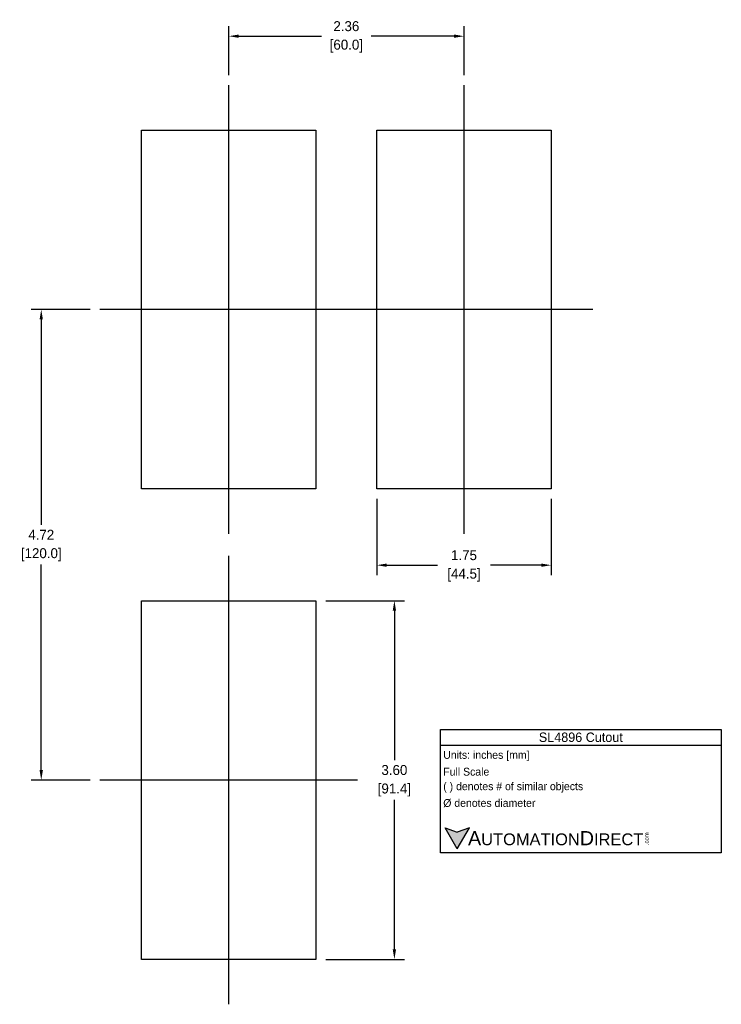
# Model space of a CAD drawing. Header units: inches. Extents: x 508.92 to 515.97, y 500.5 to 510.38.
import ezdxf

# ---------------------------------------------------------------- set-up
doc = ezdxf.new("R2010")
doc.units = ezdxf.units.IN
doc.header["$LTSCALE"] = 8
doc.header["$MEASUREMENT"] = 0
doc.linetypes.add('CENTER', pattern=[2, 1.25, -0.25, 0.25, -0.25])
for name, color, linetype in [('Centerline', 40, 'CENTER'), ('Dimensions', 140, 'Continuous'), ('Text', 140, 'Continuous')]:
    doc.layers.add(name, color=color, linetype=linetype)
doc.styles.add('\\M+2ABAC\\M+2A6A11', font='txt')
doc.dimstyles.get("Standard").update_dxf_attribs({"dimtxt": 0.1, "dimasz": 0.1, "dimexe": 0.1, "dimexo": 0.1, "dimgap": 0.05, "dimtad": 0, "dimtih": 1, "dimtoh": 1, "dimzin": 0, "dimdsep": 46, "dimtxsty": 'Standard', "dimcen": 0, "dimclrd": 256, "dimclre": 256, "dimclrt": 256, "dimadec": 0, "dimazin": 0, "dimtfac": 1, "dimtofl": 0, "dimtmove": 0, "dimatfit": 3, "dimfxl": 0, "dimtolj": 1, "dimtzin": 0, "dimarcsym": 0})

# ---------------------------------------------------------------- blocks, each defined once
blk = doc.blocks.new('*D20')
at = {"layer": 'DEFPOINTS', "color": 0}
for p in [(513.3834, 510.218), (511.0212, 509.7268), (513.3834, 509.7268)]:
    blk.add_point(p, dxfattribs=at)
at = {"layer": 'Dimensions', "lineweight": -2}
for p, q in [((511.0212, 509.8268), (511.0212, 510.318)), ((513.3834, 509.8268), (513.3834, 510.318)), ((511.1212, 510.218), (511.9523, 510.218)), ((513.2834, 510.218), (512.4523, 510.218))]:
    blk.add_line(p, q, dxfattribs=at)
at = {"layer": 'Dimensions'}
for points in [[(511.1212, 510.2347), (511.1212, 510.2014), (511.0212, 510.218)], [(513.2834, 510.2347), (513.2834, 510.2014), (513.3834, 510.218)]]:
    blk.add_solid(points, dxfattribs=at)
at = {"layer": 'Dimensions', "char_height": 0.1, "attachment_point": 5}
for s, insert in [('\\A1;2.36', (512.2023, 510.318)), ('\\A1;[60.0]', (512.2023, 510.118))]:
    blk.add_mtext(s, dxfattribs=dict(at, insert=insert))
blk = doc.blocks.new('*D21')
at = {"layer": 'DEFPOINTS', "color": 0}
for p in [(509.7291, 507.4759), (509.1394, 502.7528), (509.7291, 502.7528)]:
    blk.add_point(p, dxfattribs=at)
at = {"layer": 'Dimensions', "lineweight": -2}
for p, q in [((509.6291, 507.4759), (509.0394, 507.4759)), ((509.1394, 507.3759), (509.1394, 505.3144)), ((509.1394, 502.8528), (509.1394, 504.9144)), ((509.6291, 502.7528), (509.0394, 502.7528))]:
    blk.add_line(p, q, dxfattribs=at)
at = {"layer": 'Dimensions'}
for points in [[(509.1227, 507.3759), (509.1561, 507.3759), (509.1394, 507.4759)], [(509.1227, 502.8528), (509.1561, 502.8528), (509.1394, 502.7528)]]:
    blk.add_solid(points, dxfattribs=at)
at = {"layer": 'Dimensions', "char_height": 0.1, "attachment_point": 5}
for s, insert in [('\\A1;4.72', (509.1394, 505.2144)), ('\\A1;[120.0]', (509.1394, 505.0144))]:
    blk.add_mtext(s, dxfattribs=dict(at, insert=insert))
blk = doc.blocks.new('*D22')
at = {"layer": 'DEFPOINTS', "color": 0}
for p in [(511.8962, 504.5528), (511.8962, 500.9528), (512.6845, 500.9528)]:
    blk.add_point(p, dxfattribs=at)
at = {"layer": 'Dimensions', "lineweight": -2}
for p, q in [((511.9962, 504.5528), (512.7845, 504.5528)), ((512.6845, 504.4528), (512.6845, 502.9528)), ((512.6845, 501.0528), (512.6845, 502.5528)), ((511.9962, 500.9528), (512.7845, 500.9528))]:
    blk.add_line(p, q, dxfattribs=at)
at = {"layer": 'Dimensions'}
for points in [[(512.6678, 504.4528), (512.7011, 504.4528), (512.6845, 504.5528)], [(512.6678, 501.0528), (512.7011, 501.0528), (512.6845, 500.9528)]]:
    blk.add_solid(points, dxfattribs=at)
at = {"layer": 'Dimensions', "char_height": 0.1, "attachment_point": 5}
for s, insert in [('\\A1;3.60', (512.6845, 502.8528)), ('\\A1;[91.4]', (512.6845, 502.6528))]:
    blk.add_mtext(s, dxfattribs=dict(at, insert=insert))
blk = doc.blocks.new('*D23')
at = {"layer": 'DEFPOINTS', "color": 0}
for p in [(512.5084, 505.6759), (514.2584, 505.6759), (514.2584, 504.909)]:
    blk.add_point(p, dxfattribs=at)
at = {"layer": 'Dimensions', "lineweight": -2}
for p, q in [((512.5084, 505.5759), (512.5084, 504.809)), ((514.2584, 505.5759), (514.2584, 504.809)), ((512.6084, 504.909), (513.1167, 504.909)), ((514.1584, 504.909), (513.6501, 504.909))]:
    blk.add_line(p, q, dxfattribs=at)
at = {"layer": 'Dimensions'}
for points in [[(512.6084, 504.9256), (512.6084, 504.8923), (512.5084, 504.909)], [(514.1584, 504.9256), (514.1584, 504.8923), (514.2584, 504.909)]]:
    blk.add_solid(points, dxfattribs=at)
at = {"layer": 'Dimensions', "char_height": 0.1, "attachment_point": 5}
for s, insert in [('\\A1;1.75', (513.3834, 505.009)), ('\\A1;[44.5]', (513.3834, 504.809))]:
    blk.add_mtext(s, dxfattribs=dict(at, insert=insert))

msp = doc.modelspace()

# ---------------------------------------------------------------- hatches: boundary and pattern name
at = {"layer": 'Text'}
msp.add_hatch(color=256, dxfattribs=at).paths.add_polyline_path([(513.3162, 502.0636), (513.4379, 502.2742), (513.3162, 502.23), (513.1946, 502.2742)])

# ---------------------------------------------------------------- linework, layer by layer
for points in [[(510.1462, 509.2759), (511.8962, 509.2759), (511.8962, 505.6759), (510.1462, 505.6759)], [(512.5084, 509.2759), (514.2584, 509.2759), (514.2584, 505.6759), (512.5084, 505.6759)], [(510.1462, 504.5528), (511.8962, 504.5528), (511.8962, 500.9528), (510.1462, 500.9528)]]:
    msp.add_lwpolyline(points, close=True)
at = {"layer": 'Centerline'}
for p, q in [((511.0212, 505.2251), (511.0212, 509.7268)), ((513.3834, 505.2251), (513.3834, 509.7268)), ((512.3133, 507.4759), (509.7291, 507.4759)), ((514.6755, 507.4759), (512.0913, 507.4759)), ((511.0212, 500.502), (511.0212, 505.0037)), ((512.3133, 502.7528), (509.7291, 502.7528))]:
    msp.add_line(p, q, dxfattribs=at)
at = {"layer": 'Text'}
for p, q in [((513.1458, 503.2603), (515.9665, 503.2603)), ((513.1458, 502.0217), (513.1458, 503.2603)), ((515.9665, 503.2603), (515.9665, 502.0217)), ((513.1458, 503.1028), (515.9665, 503.1028)), ((513.3162, 502.0636), (513.1946, 502.2742)), ((513.1946, 502.2742), (513.3162, 502.23)), ((513.3162, 502.0636), (513.4379, 502.2742)), ((513.4379, 502.2742), (513.3162, 502.23)), ((515.9665, 502.0217), (513.1458, 502.0217))]:
    msp.add_line(p, q, dxfattribs=at)

# ---------------------------------------------------------------- texts
at = {"layer": 'Text', "style": '\\M+2ABAC\\M+2A6A11'}
for s, insert, char_height, width, attachment_point in [('SL4896 Cutout', (514.5561, 503.1816), 0.094488, 2.820681, 5), ('{\\fArial|b0|i0|c0|p34;     \\H1.2x;A\\H0.8333x;UTOMATION\\H1.2x;D\\H0.8333x;IRECT}', (513.1946, 502.1687), 0.11811, 2.004333, 4)]:
    msp.add_mtext(s, dxfattribs=dict(at, insert=insert, char_height=char_height, width=width, attachment_point=attachment_point))
at = {"layer": 'Text', "char_height": 0.07874, "attachment_point": 4}
for s, insert, width in [(' Units: inches [mm]', (513.1458, 502.9934), 2.828363), (' Full Scale', (513.1458, 502.8359), 2.820681), (' ( ) denotes # of similar objects', (513.1458, 502.6784), 2.820681), (' %%C denotes diameter', (513.1458, 502.521), 2.820681)]:
    msp.add_mtext(s, dxfattribs=dict(at, insert=insert, width=width))
at = {"layer": 'Text', "insert": (515.1954, 502.0996), "char_height": 0.04252, "width": 0.126, "attachment_point": 1, "rotation": 90, "style": '\\M+2ABAC\\M+2A6A11'}
msp.add_mtext('{\\fArial|b0|i0|c0|p34;.com}', dxfattribs=at)

# ---------------------------------------------------------------- dimensions: what is measured, and where the dimension line sits
at = {"layer": 'Dimensions'}
for base, p1, p2, picture, middle in [((513.3834, 510.218), (511.0212, 509.7268), (513.3834, 509.7268), '*D20', (512.2023, 510.218)), ((514.2584, 504.909), (512.5084, 505.6759), (514.2584, 505.6759), '*D23', (513.3834, 504.909))]:
    dim = msp.add_linear_dim(base=base, p1=p1, p2=p2, dimstyle='Standard', override={"dimpost": '\\X'}, dxfattribs=at)
    dim.commit()
    dim.dimension.update_dxf_attribs({"geometry": picture, "text_midpoint": middle})
for base, p1, p2, picture, middle in [((509.1394, 502.7528), (509.7291, 507.4759), (509.7291, 502.7528), '*D21', (509.1394, 505.1144)), ((512.6845, 500.9528), (511.8962, 504.5528), (511.8962, 500.9528), '*D22', (512.6845, 502.7528))]:
    dim = msp.add_linear_dim(base=base, p1=p1, p2=p2, angle=90, dimstyle='Standard', override={"dimpost": '\\X'}, dxfattribs=at)
    dim.commit()
    dim.dimension.update_dxf_attribs({"geometry": picture, "text_midpoint": middle})

doc.saveas('drawing.dxf')
